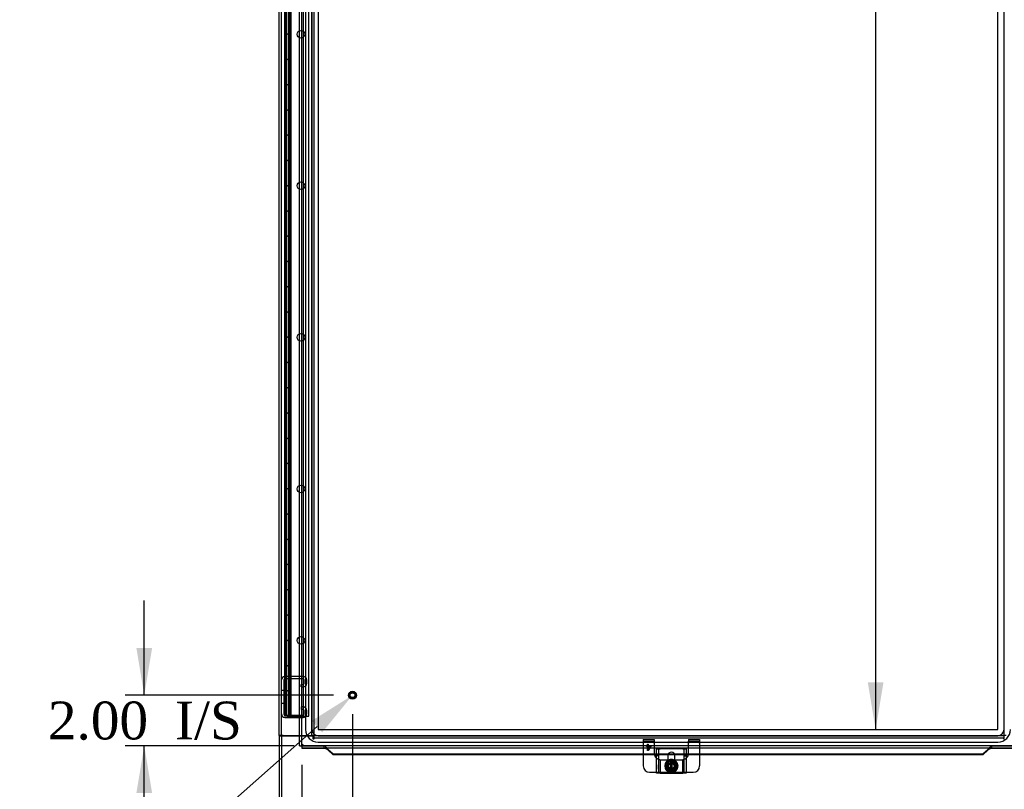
# Model space of a CAD drawing. Header units: inches. Extents: x 1 to 299, y -2 to 199.
# Tile 34 of 68: x 53 to 92, y 67 to 98. Entities that reach past the tile are written whole.
import ezdxf
from ezdxf import colors
from ezdxf.entities.mleader import LeaderData, LeaderLine
from ezdxf.enums import TextEntityAlignment as Align
from ezdxf.lldxf.tags import DXFTag
from ezdxf.math import Vec2, Vec3

# ---------------------------------------------------------------- set-up
doc = ezdxf.new("R2010")
doc.units = ezdxf.units.IN
doc.header["$MEASUREMENT"] = 0
for name, color, linetype in [('COM42667', 7, 'Continuous'), ('COM42780', 7, 'Continuous'), ('COM53955-2', 7, 'Continuous'), ('COM53964-2', 7, 'Continuous'), ('COM54746-60', 7, 'Continuous'), ('COM70220', 7, 'Continuous'), ('COM71178-1', 7, 'Continuous'), ('COM71180-2', 7, 'Continuous'), ('Default', 7, 'Continuous'), ('SCC19011', 7, 'Continuous'), ('SPR20265', 7, 'Continuous'), ('STD26258', 7, 'Continuous'), ('WAF25035', 7, 'Continuous')]:
    doc.layers.add(name, color=color, linetype=linetype)
doc.styles.add('SEACAD_Times_New_Roman', font='times.ttf')
tags = doc.linetypes.add('HIDDEN2', pattern=[0.1875, 0.125, -0.0625]).pattern_tags.tags
tags[6:7] = [DXFTag(74, 4), DXFTag(75, 0), DXFTag(340, '0'), DXFTag(46, 0.0), DXFTag(50, 0.0), DXFTag(44, 0.0), DXFTag(45, 0.0)]
tags[4:5] = [DXFTag(74, 4), DXFTag(75, 0), DXFTag(340, '0'), DXFTag(46, 0.0), DXFTag(50, 0.0), DXFTag(44, 0.0), DXFTag(45, 0.0)]
doc.dimstyles.new('HAMMOND_(STH_-_300x200)', dxfattribs={"dimtxt": 1.5, "dimasz": 1.875, "dimexe": 0.75, "dimexo": 0.75, "dimgap": 0.375, "dimtad": 0, "dimtih": 1, "dimtoh": 1, "dimzin": 0, "dimdsep": 46, "dimtxsty": 'SEACAD_Times_New_Roman', "dimblk1": '_SE_FILLED', "dimblk2": '_SE_FILLED', "dimsah": 1, "dimcen": 0.75, "dimadec": 0, "dimazin": 0, "dimtfac": 0.8, "dimtofl": 0, "dimtmove": 0, "dimatfit": 3, "dimfxl": 1, "dimtolj": 1, "dimtzin": 0, "dimarcsym": 0})

# ---------------------------------------------------------------- blocks, each defined once
blk = doc.blocks.new('SE2')
at = {"layer": 'COM42667', "color": 7, "linetype": 'Continuous'}
for p, q in [((77.913, 68.923), (78.056, 68.923)), ((77.913, 67.953), (77.913, 68.923)), ((78.948, 68.923), (78.056, 68.923)), ((78.362, 68.649), (78.362, 68.449)), ((78.643, 68.449), (78.643, 68.649)), ((78.948, 68.923), (79.091, 68.923)), ((79.091, 68.923), (79.091, 67.953)), ((78.056, 67.953), (77.913, 67.953)), ((78.056, 67.953), (78.948, 67.953)), ((79.091, 67.953), (78.948, 67.953))]:
    blk.add_line(p, q, dxfattribs=at)
at = {"layer": 'COM42667', "color": 7, "linetype": 'HIDDEN2'}
for p, q in [((78.008, 68.639), (77.913, 68.639)), ((78.008, 67.953), (78.008, 68.923)), ((78.996, 68.923), (78.996, 67.953)), ((78.996, 68.639), (79.091, 68.639)), ((77.914, 68.29), (77.913, 68.29)), ((77.914, 68.26), (77.913, 68.26)), ((77.914, 68.29), (77.914, 68.175)), ((78.362, 68.449), (78.362, 68.242)), ((78.643, 68.242), (78.643, 68.449)), ((77.914, 68.181), (77.913, 68.181)), ((77.914, 68.175), (77.913, 68.175)), ((77.914, 68.15), (77.913, 68.15)), ((77.914, 68.116), (77.913, 68.116)), ((77.914, 68.175), (77.914, 68.15)), ((77.914, 68.15), (77.914, 68.116))]:
    blk.add_line(p, q, dxfattribs=at)
at = {"layer": 'COM42667', "color": 7, "linetype": 'Continuous'}
blk.add_arc((78.502, 68.649), 0.141, 0, 180, dxfattribs=at)
at = {"layer": 'COM42667', "color": 7, "linetype": 'HIDDEN2'}
blk.add_arc((78.502, 68.242), 0.141, 180, 0, dxfattribs=at)
at = {"layer": 'COM42780', "color": 7, "linetype": 'HIDDEN2'}
for p, q in [((77.387, 69.292), (77.387, 69.225)), ((77.387, 69.292), (77.824, 69.292)), ((77.387, 69.225), (77.824, 69.225)), ((77.387, 69.225), (77.387, 69.174)), ((77.387, 69.174), (77.387, 69.14)), ((77.387, 69.14), (77.387, 68.68)), ((77.519, 69.019), (77.519, 69.047)), ((77.519, 69.047), (77.552, 69.047)), ((77.552, 69.019), (77.519, 69.019)), ((77.552, 69.107), (77.583, 69.107)), ((77.552, 69.047), (77.552, 69.107)), ((77.552, 68.857), (77.552, 69.019)), ((77.692, 69.019), (77.577, 68.857)), ((77.583, 69.107), (77.583, 69.047)), ((77.583, 69.047), (77.692, 69.047)), ((77.583, 68.906), (77.662, 69.019)), ((77.662, 69.019), (77.583, 69.019)), ((77.583, 69.019), (77.583, 68.906)), ((77.692, 69.047), (77.692, 69.019)), ((77.824, 69.292), (77.824, 69.225)), ((77.824, 69.225), (77.824, 69.174)), ((77.824, 69.14), (77.824, 69.174)), ((77.824, 69.14), (77.824, 68.742)), ((79.18, 69.292), (79.18, 69.225)), ((79.18, 69.292), (79.617, 69.292)), ((79.18, 69.225), (79.617, 69.225)), ((79.18, 69.174), (79.18, 69.225)), ((79.18, 69.174), (79.18, 69.14)), ((79.18, 68.742), (79.18, 69.14)), ((79.617, 69.292), (79.617, 69.225)), ((79.617, 69.225), (79.617, 69.174)), ((79.617, 69.14), (79.617, 69.174)), ((79.617, 69.14), (79.617, 68.68)), ((77.577, 68.857), (77.552, 68.857)), ((78.057, 68.493), (78.057, 67.992)), ((78.062, 68.492), (78.074, 68.492)), ((78.074, 68.492), (78.205, 68.492)), ((78.205, 68.492), (78.362, 68.492)), ((78.643, 68.492), (78.799, 68.492)), ((78.799, 68.492), (78.93, 68.492)), ((78.93, 68.492), (78.942, 68.492)), ((78.947, 68.493), (78.947, 67.992)), ((77.913, 67.992), (78.009, 67.992)), ((78.009, 67.992), (78.057, 67.992)), ((78.057, 67.992), (78.062, 67.992)), ((78.062, 67.992), (78.205, 67.992)), ((78.205, 67.992), (78.456, 67.992)), ((78.557, 67.992), (78.799, 67.992)), ((78.799, 67.992), (78.942, 67.992)), ((78.942, 67.992), (78.947, 67.992)), ((78.947, 67.992), (78.995, 67.992)), ((78.995, 67.992), (79.091, 67.992))]:
    blk.add_line(p, q, dxfattribs=at)
at = {"layer": 'COM42780', "color": 7, "linetype": 'Continuous'}
for p, q in [((77.387, 68.68), (77.387, 68.242)), ((79.617, 68.68), (79.617, 68.242)), ((78.362, 68.492), (78.433, 68.492)), ((78.568, 68.492), (78.643, 68.492)), ((77.637, 67.992), (77.913, 67.992)), ((79.091, 67.992), (79.367, 67.992))]:
    blk.add_line(p, q, dxfattribs=at)
at = {"layer": 'COM42780', "color": 7, "linetype": 'HIDDEN2'}
for radius in [0.195, 0.125, 0.106]:
    blk.add_circle((78.502, 68.242), radius, dxfattribs=at)
for centre, start, end in [((78.074, 68.742), 180, 194.3096), ((78.93, 68.742), 345.6904, 0), ((78.074, 68.742), 230.0676, 254.9972), ((78.074, 68.742), 254.9972, 266.1643), ((78.074, 68.742), 266.1643, 267.3237), ((78.93, 68.742), 272.6763, 273.8357), ((78.93, 68.742), 273.8357, 285.0028), ((78.93, 68.742), 285.0028, 309.9324)]:
    blk.add_arc(centre, 0.25, start, end, dxfattribs=at)
at = {"layer": 'COM42780', "color": 7, "linetype": 'Continuous'}
for centre, start, end in [((78.074, 68.742), 194.3096, 230.0676), ((78.93, 68.742), 309.9324, 345.6904), ((77.637, 68.242), 180, 270), ((79.367, 68.242), 270, 0)]:
    blk.add_arc(centre, 0.25, start, end, dxfattribs=at)
at = {"layer": 'COM53955-2', "color": 7, "linetype": 'Continuous'}
for p, q in [((63.784, 69.043), (63.784, 131.385)), ((63.784, 69.043), (63.84, 69.043)), ((63.879, 69.043), (63.84, 69.043)), ((63.916, 69.081), (63.879, 69.043)), ((63.879, 69.043), (63.879, 69.004)), ((63.879, 69.004), (63.879, 68.948)), ((63.927, 69.091), (63.927, 69.091)), ((63.927, 69.091), (63.927, 69.091)), ((63.927, 69.091), (63.927, 69.091)), ((63.927, 69.091), (63.927, 69.091)), ((92.064, 68.948), (63.879, 68.948)), ((63.879, 68.948), (63.879, 68.948)), ((63.879, 68.948), (64.754, 68.948)), ((64.92, 68.888), (64.92, 68.863)), ((65.109, 68.705), (64.92, 68.888)), ((65.109, 68.68), (64.92, 68.863)), ((77.913, 68.705), (65.109, 68.705)), ((65.109, 68.68), (65.109, 68.705)), ((77.913, 68.68), (65.109, 68.68)), ((78.639, 68.68), (78.365, 68.68)), ((78.631, 68.705), (78.373, 68.705)), ((90.834, 68.705), (79.091, 68.705)), ((90.834, 68.68), (79.091, 68.68)), ((91.023, 68.888), (90.834, 68.705)), ((91.023, 68.863), (90.834, 68.68)), ((90.834, 68.68), (90.834, 68.705)), ((91.023, 68.888), (91.023, 68.863)), ((91.189, 68.948), (92.064, 68.948))]:
    blk.add_line(p, q, dxfattribs=at)
at = {"layer": 'COM53955-2', "color": 7, "linetype": 'HIDDEN2'}
for p, q in [((63.879, 69.043), (63.879, 131.385)), ((92.064, 69.043), (63.879, 69.043)), ((63.879, 69.043), (64.754, 69.043)), ((64.754, 68.948), (64.754, 69.043)), ((91.189, 68.948), (91.189, 69.043)), ((91.189, 69.043), (92.064, 69.043)), ((64.888, 68.904), (64.888, 68.911)), ((78.373, 68.705), (77.913, 68.705)), ((78.365, 68.68), (77.913, 68.68)), ((79.091, 68.705), (78.631, 68.705)), ((79.091, 68.68), (78.639, 68.68)), ((91.055, 68.911), (91.055, 68.904))]:
    blk.add_line(p, q, dxfattribs=at)
at = {"layer": 'COM53955-2', "color": 7, "linetype": 'Continuous'}
for centre, radius, start, end in [((64.407, 68.114), 1.088, 116.1959, 121.4118), ((63.056, 69.513), 0.967, 328.2614, 334.1309)]:
    blk.add_arc(centre, radius, start, end, dxfattribs=at)
at = {"layer": 'COM53955-2', "color": 7, "linetype": 'HIDDEN2'}
for points, knots in [([(64.754, 69.043), (64.768, 69.041), (64.782, 69.034), (64.809, 69.014), (64.823, 68.999), (64.851, 68.965), (64.865, 68.946), (64.882, 68.92), (64.885, 68.915), (64.888, 68.911)], [0, 0, 0, 0, 0.25, 0.25, 0.5, 0.5, 0.75, 0.75, 0.8084861, 0.8084861, 0.8084861, 0.8084861]), ([(91.055, 68.911), (91.058, 68.915), (91.061, 68.92), (91.078, 68.946), (91.092, 68.965), (91.12, 68.999), (91.134, 69.014), (91.161, 69.034), (91.175, 69.041), (91.189, 69.043)], [0.1915139, 0.1915139, 0.1915139, 0.1915139, 0.25, 0.25, 0.5, 0.5, 0.75, 0.75, 1, 1, 1, 1])]:
    blk.add_open_spline(points, degree=3, knots=knots, dxfattribs=at)
at = {"layer": 'COM53955-2', "color": 7, "linetype": 'Continuous'}
for points in [[(64.754, 68.948), (64.768, 68.947), (64.782, 68.945), (64.809, 68.938), (64.823, 68.933), (64.851, 68.922), (64.865, 68.915), (64.892, 68.902), (64.906, 68.894), (64.92, 68.888)], [(91.023, 68.888), (91.037, 68.894), (91.051, 68.902), (91.078, 68.915), (91.092, 68.922), (91.12, 68.933), (91.134, 68.938), (91.161, 68.945), (91.175, 68.947), (91.189, 68.948)]]:
    blk.add_open_spline(points, degree=3, knots=[0, 0, 0, 0, 0.25, 0.25, 0.5, 0.5, 0.75, 0.75, 1, 1, 1, 1], dxfattribs=at)
for points in [[(64.888, 68.911), (64.899, 68.895), (64.909, 68.879), (64.92, 68.863)], [(91.023, 68.863), (91.034, 68.879), (91.044, 68.895), (91.055, 68.911)]]:
    blk.add_open_spline(points, degree=3, dxfattribs=at)
at = {"layer": 'COM53964-2', "color": 7, "linetype": 'HIDDEN2'}
for p, q in [((63.929, 71.789), (63.205, 71.789)), ((63.162, 71.651), (63.162, 70.302)), ((63.929, 71.694), (63.205, 71.694)), ((63.846, 71.47), (63.929, 71.47)), ((63.846, 71.375), (63.846, 71.47)), ((63.846, 71.375), (63.929, 71.375)), ((63.972, 71.513), (63.972, 71.651)), ((64.067, 71.513), (64.067, 71.651)), ((63.162, 71.227), (63.067, 71.227)), ((63.067, 70.727), (63.162, 70.727)), ((63.929, 70.578), (63.846, 70.578)), ((63.846, 70.578), (63.846, 70.483)), ((63.205, 70.259), (63.929, 70.259)), ((63.205, 70.164), (63.929, 70.164)), ((63.929, 70.483), (63.846, 70.483)), ((63.972, 70.302), (63.972, 70.44)), ((64.067, 70.302), (64.067, 70.44))]:
    blk.add_line(p, q, dxfattribs=at)
for centre, radius, start, end in [((63.205, 71.651), 0.138, 90, 180), ((63.929, 71.651), 0.138, 0, 90), ((63.205, 71.651), 0.043, 90, 180), ((63.929, 71.651), 0.043, 0, 90), ((63.929, 71.513), 0.043, 270, 0), ((63.929, 71.513), 0.138, 270, 0), ((63.929, 70.44), 0.138, 0, 90), ((63.205, 70.302), 0.138, 180, 270), ((63.205, 70.302), 0.043, 180, 270), ((63.929, 70.44), 0.043, 0, 90), ((63.929, 70.302), 0.043, 270, 0), ((63.929, 70.302), 0.138, 270, 0)]:
    blk.add_arc(centre, radius, start, end, dxfattribs=at)
at = {"layer": 'COM54746-60', "color": 7, "linetype": 'HIDDEN2'}
for p, q in [((63.249, 130.214), (63.249, 70.214)), ((63.349, 70.214), (63.349, 130.214)), ((63.432, 70.214), (63.432, 130.214)), ((63.457, 70.214), (63.457, 130.214)), ((63.941, 70.214), (63.941, 130.214)), ((64.151, 70.214), (64.151, 130.214)), ((63.22, 97.214), (63.22, 98.214)), ((63.244, 98.214), (63.244, 97.214)), ((63.263, 97.214), (63.263, 98.214)), ((63.354, 97.214), (63.354, 98.214)), ((63.416, 97.214), (63.416, 98.214)), ((63.22, 96.214), (63.22, 97.214)), ((63.244, 97.214), (63.244, 96.214)), ((63.333, 97.214), (63.333, 96.214)), ((63.354, 96.214), (63.354, 97.214)), ((63.354, 96.214), (63.354, 97.214)), ((63.416, 97.214), (63.416, 97.214)), ((63.416, 96.214), (63.416, 97.214)), ((63.416, 96.214), (63.416, 97.214)), ((63.416, 97.214), (63.416, 97.214)), ((63.22, 95.214), (63.22, 96.214)), ((63.244, 96.214), (63.244, 95.214)), ((63.263, 95.214), (63.263, 96.214)), ((63.354, 95.214), (63.354, 96.214)), ((63.416, 96.214), (63.416, 96.214)), ((63.416, 96.214), (63.416, 96.214)), ((63.416, 95.214), (63.416, 96.214)), ((63.22, 94.214), (63.22, 95.214)), ((63.244, 95.214), (63.244, 94.214)), ((63.333, 95.214), (63.333, 94.214)), ((63.354, 94.214), (63.354, 95.214)), ((63.354, 94.214), (63.354, 95.214)), ((63.416, 95.214), (63.416, 95.214)), ((63.416, 94.214), (63.416, 95.214)), ((63.416, 94.214), (63.416, 95.214)), ((63.416, 95.214), (63.416, 95.214)), ((63.22, 93.214), (63.22, 94.214)), ((63.244, 94.214), (63.244, 93.214)), ((63.263, 93.214), (63.263, 94.214)), ((63.354, 93.214), (63.354, 94.214)), ((63.416, 94.214), (63.416, 94.214)), ((63.416, 94.214), (63.416, 94.214)), ((63.416, 93.214), (63.416, 94.214)), ((63.22, 92.214), (63.22, 93.214)), ((63.244, 93.214), (63.244, 92.214)), ((63.333, 93.214), (63.333, 92.214)), ((63.354, 92.214), (63.354, 93.214)), ((63.354, 92.214), (63.354, 93.214)), ((63.416, 93.214), (63.416, 93.214)), ((63.416, 92.214), (63.416, 93.214)), ((63.416, 92.214), (63.416, 93.214)), ((63.416, 93.214), (63.416, 93.214)), ((63.22, 91.214), (63.22, 92.214)), ((63.244, 92.214), (63.244, 91.214)), ((63.263, 91.214), (63.263, 92.214)), ((63.354, 91.214), (63.354, 92.214)), ((63.416, 92.214), (63.416, 92.214)), ((63.416, 92.214), (63.416, 92.214)), ((63.416, 91.214), (63.416, 92.214)), ((63.22, 90.214), (63.22, 91.214)), ((63.244, 91.214), (63.244, 90.214)), ((63.333, 91.214), (63.333, 90.214)), ((63.354, 90.214), (63.354, 91.214)), ((63.354, 90.214), (63.354, 91.214)), ((63.416, 91.214), (63.416, 91.214)), ((63.416, 90.214), (63.416, 91.214)), ((63.416, 90.214), (63.416, 91.214)), ((63.416, 91.214), (63.416, 91.214)), ((63.22, 89.214), (63.22, 90.214)), ((63.244, 90.214), (63.244, 89.214)), ((63.263, 89.214), (63.263, 90.214)), ((63.354, 89.214), (63.354, 90.214)), ((63.416, 90.214), (63.416, 90.214)), ((63.416, 90.214), (63.416, 90.214)), ((63.416, 89.214), (63.416, 90.214)), ((63.22, 88.214), (63.22, 89.214)), ((63.244, 89.214), (63.244, 88.214)), ((63.333, 89.214), (63.333, 88.214)), ((63.354, 88.214), (63.354, 89.214)), ((63.354, 88.214), (63.354, 89.214)), ((63.416, 89.214), (63.416, 89.214)), ((63.416, 88.214), (63.416, 89.214)), ((63.416, 88.214), (63.416, 89.214)), ((63.416, 89.214), (63.416, 89.214)), ((63.22, 87.214), (63.22, 88.214)), ((63.244, 88.214), (63.244, 87.214)), ((63.263, 87.214), (63.263, 88.214)), ((63.354, 87.214), (63.354, 88.214)), ((63.416, 88.214), (63.416, 88.214)), ((63.416, 88.214), (63.416, 88.214)), ((63.416, 87.214), (63.416, 88.214)), ((63.22, 86.214), (63.22, 87.214)), ((63.244, 87.214), (63.244, 86.214)), ((63.333, 87.214), (63.333, 86.214)), ((63.354, 86.214), (63.354, 87.214)), ((63.354, 86.214), (63.354, 87.214)), ((63.416, 87.214), (63.416, 87.214)), ((63.416, 86.214), (63.416, 87.214)), ((63.416, 86.214), (63.416, 87.214)), ((63.416, 87.214), (63.416, 87.214)), ((63.22, 85.214), (63.22, 86.214)), ((63.244, 86.214), (63.244, 85.214)), ((63.263, 85.214), (63.263, 86.214)), ((63.354, 85.214), (63.354, 86.214)), ((63.416, 86.214), (63.416, 86.214)), ((63.416, 86.214), (63.416, 86.214)), ((63.416, 85.214), (63.416, 86.214)), ((63.22, 84.214), (63.22, 85.214)), ((63.244, 85.214), (63.244, 84.214)), ((63.333, 85.214), (63.333, 84.214)), ((63.354, 84.214), (63.354, 85.214)), ((63.354, 84.214), (63.354, 85.214)), ((63.416, 85.214), (63.416, 85.214)), ((63.416, 84.214), (63.416, 85.214)), ((63.416, 84.214), (63.416, 85.214)), ((63.416, 85.214), (63.416, 85.214)), ((63.22, 83.214), (63.22, 84.214)), ((63.244, 84.214), (63.244, 83.214)), ((63.263, 83.214), (63.263, 84.214)), ((63.354, 83.214), (63.354, 84.214)), ((63.416, 84.214), (63.416, 84.214)), ((63.416, 84.214), (63.416, 84.214)), ((63.416, 83.214), (63.416, 84.214)), ((63.22, 82.214), (63.22, 83.214)), ((63.244, 83.214), (63.244, 82.214)), ((63.333, 83.214), (63.333, 82.214)), ((63.354, 82.214), (63.354, 83.214)), ((63.354, 82.214), (63.354, 83.214)), ((63.416, 83.214), (63.416, 83.214)), ((63.416, 82.214), (63.416, 83.214)), ((63.416, 82.214), (63.416, 83.214)), ((63.416, 83.214), (63.416, 83.214)), ((63.22, 81.214), (63.22, 82.214)), ((63.244, 82.214), (63.244, 81.214)), ((63.263, 81.214), (63.263, 82.214)), ((63.354, 81.214), (63.354, 82.214)), ((63.416, 82.214), (63.416, 82.214)), ((63.416, 82.214), (63.416, 82.214)), ((63.416, 81.214), (63.416, 82.214)), ((63.22, 80.214), (63.22, 81.214)), ((63.244, 81.214), (63.244, 80.214)), ((63.333, 81.214), (63.333, 80.214)), ((63.354, 80.214), (63.354, 81.214)), ((63.354, 80.214), (63.354, 81.214)), ((63.416, 81.214), (63.416, 81.214)), ((63.416, 80.214), (63.416, 81.214)), ((63.416, 80.214), (63.416, 81.214)), ((63.416, 81.214), (63.416, 81.214)), ((63.22, 79.214), (63.22, 80.214)), ((63.244, 80.214), (63.244, 79.214)), ((63.263, 79.214), (63.263, 80.214)), ((63.354, 79.214), (63.354, 80.214)), ((63.416, 80.214), (63.416, 80.214)), ((63.416, 80.214), (63.416, 80.214)), ((63.416, 79.214), (63.416, 80.214)), ((63.22, 78.214), (63.22, 79.214)), ((63.244, 79.214), (63.244, 78.214)), ((63.333, 79.214), (63.333, 78.214)), ((63.354, 78.214), (63.354, 79.214)), ((63.354, 78.214), (63.354, 79.214)), ((63.416, 79.214), (63.416, 79.214)), ((63.416, 78.214), (63.416, 79.214)), ((63.416, 78.214), (63.416, 79.214)), ((63.416, 79.214), (63.416, 79.214)), ((63.22, 77.214), (63.22, 78.214)), ((63.244, 78.214), (63.244, 77.214)), ((63.263, 77.214), (63.263, 78.214)), ((63.354, 77.214), (63.354, 78.214)), ((63.416, 78.214), (63.416, 78.214)), ((63.416, 78.214), (63.416, 78.214)), ((63.416, 77.214), (63.416, 78.214)), ((63.22, 76.214), (63.22, 77.214)), ((63.244, 77.214), (63.244, 76.214)), ((63.333, 77.214), (63.333, 76.214)), ((63.354, 76.214), (63.354, 77.214)), ((63.354, 76.214), (63.354, 77.214)), ((63.416, 77.214), (63.416, 77.214)), ((63.416, 76.214), (63.416, 77.214)), ((63.416, 76.214), (63.416, 77.214)), ((63.416, 77.214), (63.416, 77.214)), ((63.22, 75.214), (63.22, 76.214)), ((63.244, 76.214), (63.244, 75.214)), ((63.263, 75.214), (63.263, 76.214)), ((63.354, 75.214), (63.354, 76.214)), ((63.416, 76.214), (63.416, 76.214)), ((63.416, 76.214), (63.416, 76.214)), ((63.416, 75.214), (63.416, 76.214)), ((63.22, 74.214), (63.22, 75.214)), ((63.244, 75.214), (63.244, 74.214)), ((63.333, 75.214), (63.333, 74.214)), ((63.354, 74.214), (63.354, 75.214)), ((63.354, 74.214), (63.354, 75.214)), ((63.416, 75.214), (63.416, 75.214)), ((63.416, 74.214), (63.416, 75.214)), ((63.416, 74.214), (63.416, 75.214)), ((63.416, 75.214), (63.416, 75.214)), ((63.22, 73.214), (63.22, 74.214)), ((63.244, 74.214), (63.244, 73.214)), ((63.263, 73.214), (63.263, 74.214)), ((63.354, 73.214), (63.354, 74.214)), ((63.416, 74.214), (63.416, 74.214)), ((63.416, 74.214), (63.416, 74.214)), ((63.416, 73.214), (63.416, 74.214)), ((63.22, 72.214), (63.22, 73.214)), ((63.244, 73.214), (63.244, 72.214)), ((63.333, 73.214), (63.333, 72.214)), ((63.354, 72.214), (63.354, 73.214)), ((63.354, 72.214), (63.354, 73.214)), ((63.416, 73.214), (63.416, 73.214)), ((63.416, 72.214), (63.416, 73.214)), ((63.416, 72.214), (63.416, 73.214)), ((63.416, 73.214), (63.416, 73.214)), ((63.22, 71.214), (63.22, 72.214)), ((63.244, 72.214), (63.244, 71.214)), ((63.263, 71.214), (63.263, 72.214)), ((63.354, 71.214), (63.354, 72.214)), ((63.416, 72.214), (63.416, 72.214)), ((63.416, 71.214), (63.416, 72.214)), ((63.416, 72.214), (63.416, 72.214)), ((63.22, 70.214), (63.22, 71.214)), ((63.244, 71.214), (63.244, 70.214)), ((63.333, 71.214), (63.333, 70.214)), ((63.354, 70.214), (63.354, 71.214)), ((63.354, 70.214), (63.354, 71.214)), ((63.416, 70.214), (63.416, 71.214)), ((63.416, 71.214), (63.416, 71.214)), ((63.416, 70.214), (63.416, 71.214)), ((63.416, 71.214), (63.416, 71.214)), ((63.784, 70.214), (63.879, 70.214)), ((63.879, 70.214), (63.941, 70.214)), ((63.941, 70.214), (64.151, 70.214))]:
    blk.add_line(p, q, dxfattribs=at)
at = {"layer": 'COM54746-60', "color": 7, "linetype": 'Continuous'}
for p, q in [((63.182, 98.214), (63.182, 97.214)), ((63.416, 97.214), (63.416, 98.214)), ((63.182, 97.214), (63.299, 97.214)), ((63.182, 97.214), (63.182, 96.214)), ((63.299, 97.214), (63.182, 97.214)), ((63.416, 97.214), (63.299, 97.214)), ((63.182, 96.214), (63.299, 96.214)), ((63.299, 96.214), (63.182, 96.214)), ((63.182, 96.214), (63.182, 95.214)), ((63.416, 96.214), (63.299, 96.214)), ((63.416, 95.214), (63.416, 96.214)), ((63.182, 95.214), (63.299, 95.214)), ((63.182, 95.214), (63.182, 94.214)), ((63.299, 95.214), (63.182, 95.214)), ((63.416, 95.214), (63.299, 95.214)), ((63.182, 94.214), (63.299, 94.214)), ((63.299, 94.214), (63.182, 94.214)), ((63.182, 94.214), (63.182, 93.214)), ((63.416, 94.214), (63.299, 94.214)), ((63.416, 93.214), (63.416, 94.214)), ((63.182, 93.214), (63.299, 93.214)), ((63.182, 93.214), (63.182, 92.214)), ((63.299, 93.214), (63.182, 93.214)), ((63.416, 93.214), (63.299, 93.214)), ((63.182, 92.214), (63.299, 92.214)), ((63.299, 92.214), (63.182, 92.214)), ((63.182, 92.214), (63.182, 91.214)), ((63.416, 92.214), (63.299, 92.214)), ((63.416, 91.214), (63.416, 92.214)), ((63.182, 91.214), (63.299, 91.214)), ((63.182, 91.214), (63.182, 90.214)), ((63.299, 91.214), (63.182, 91.214)), ((63.416, 91.214), (63.299, 91.214)), ((63.182, 90.214), (63.299, 90.214)), ((63.299, 90.214), (63.182, 90.214)), ((63.182, 90.214), (63.182, 89.214)), ((63.416, 90.214), (63.299, 90.214)), ((63.416, 89.214), (63.416, 90.214)), ((63.182, 89.214), (63.299, 89.214)), ((63.182, 89.214), (63.182, 88.214)), ((63.299, 89.214), (63.182, 89.214)), ((63.416, 89.214), (63.299, 89.214)), ((63.182, 88.214), (63.299, 88.214)), ((63.299, 88.214), (63.182, 88.214)), ((63.182, 88.214), (63.182, 87.214)), ((63.416, 88.214), (63.299, 88.214)), ((63.416, 87.214), (63.416, 88.214)), ((63.182, 87.214), (63.299, 87.214)), ((63.182, 87.214), (63.182, 86.214)), ((63.299, 87.214), (63.182, 87.214)), ((63.416, 87.214), (63.299, 87.214)), ((63.182, 86.214), (63.299, 86.214)), ((63.299, 86.214), (63.182, 86.214)), ((63.182, 86.214), (63.182, 85.214)), ((63.416, 86.214), (63.299, 86.214)), ((63.416, 85.214), (63.416, 86.214)), ((63.182, 85.214), (63.299, 85.214)), ((63.182, 85.214), (63.182, 84.214)), ((63.299, 85.214), (63.182, 85.214)), ((63.416, 85.214), (63.299, 85.214)), ((63.182, 84.214), (63.299, 84.214)), ((63.299, 84.214), (63.182, 84.214)), ((63.182, 84.214), (63.182, 83.214)), ((63.416, 84.214), (63.299, 84.214)), ((63.416, 83.214), (63.416, 84.214)), ((63.182, 83.214), (63.299, 83.214)), ((63.182, 83.214), (63.182, 82.214)), ((63.299, 83.214), (63.182, 83.214)), ((63.416, 83.214), (63.299, 83.214)), ((63.182, 82.214), (63.299, 82.214)), ((63.299, 82.214), (63.182, 82.214)), ((63.182, 82.214), (63.182, 81.214)), ((63.416, 82.214), (63.299, 82.214)), ((63.416, 81.214), (63.416, 82.214)), ((63.182, 81.214), (63.299, 81.214)), ((63.182, 81.214), (63.182, 80.214)), ((63.299, 81.214), (63.182, 81.214)), ((63.416, 81.214), (63.299, 81.214)), ((63.182, 80.214), (63.299, 80.214)), ((63.299, 80.214), (63.182, 80.214)), ((63.182, 80.214), (63.182, 79.214)), ((63.416, 80.214), (63.299, 80.214)), ((63.416, 79.214), (63.416, 80.214)), ((63.182, 79.214), (63.299, 79.214)), ((63.182, 79.214), (63.182, 78.214)), ((63.299, 79.214), (63.182, 79.214)), ((63.416, 79.214), (63.299, 79.214)), ((63.182, 78.214), (63.299, 78.214)), ((63.299, 78.214), (63.182, 78.214)), ((63.182, 78.214), (63.182, 77.214)), ((63.416, 78.214), (63.299, 78.214)), ((63.416, 77.214), (63.416, 78.214)), ((63.182, 77.214), (63.299, 77.214)), ((63.182, 77.214), (63.182, 76.214)), ((63.299, 77.214), (63.182, 77.214)), ((63.416, 77.214), (63.299, 77.214)), ((63.182, 76.214), (63.299, 76.214)), ((63.299, 76.214), (63.182, 76.214)), ((63.182, 76.214), (63.182, 75.214)), ((63.416, 76.214), (63.299, 76.214)), ((63.416, 75.214), (63.416, 76.214)), ((63.182, 75.214), (63.299, 75.214)), ((63.182, 75.214), (63.182, 74.214)), ((63.299, 75.214), (63.182, 75.214)), ((63.416, 75.214), (63.299, 75.214)), ((63.182, 74.214), (63.299, 74.214)), ((63.299, 74.214), (63.182, 74.214)), ((63.182, 74.214), (63.182, 73.214)), ((63.416, 74.214), (63.299, 74.214)), ((63.416, 73.214), (63.416, 74.214)), ((63.182, 73.214), (63.299, 73.214)), ((63.182, 73.214), (63.182, 72.214)), ((63.299, 73.214), (63.182, 73.214)), ((63.416, 73.214), (63.299, 73.214)), ((63.182, 72.214), (63.299, 72.214)), ((63.299, 72.214), (63.182, 72.214)), ((63.182, 72.214), (63.182, 71.214)), ((63.416, 72.214), (63.299, 72.214)), ((63.416, 71.214), (63.416, 72.214)), ((63.182, 71.214), (63.299, 71.214)), ((63.182, 71.214), (63.182, 70.214)), ((63.299, 71.214), (63.182, 71.214)), ((63.416, 71.214), (63.299, 71.214)), ((63.299, 70.214), (63.182, 70.214)), ((63.299, 70.214), (63.784, 70.214))]:
    blk.add_line(p, q, dxfattribs=at)
at = {"layer": 'COM54746-60', "color": 7, "linetype": 'HIDDEN2'}
for centre in [(63.838, 97.214), (63.838, 91.214), (63.838, 85.214), (63.838, 79.214), (63.838, 73.214)]:
    blk.add_circle(centre, 0.152, dxfattribs=at)
at = {"layer": 'COM70220', "color": 7, "linetype": 'HIDDEN2'}
for p, q in [((64.022, 130.742), (64.022, 69.687)), ((64.023, 130.742), (64.023, 69.687)), ((64.272, 130.742), (64.272, 69.687)), ((64.521, 130.742), (64.521, 69.687)), ((64.522, 130.742), (64.522, 69.687)), ((91.422, 69.687), (91.422, 130.742)), ((91.423, 69.687), (91.423, 130.742)), ((91.672, 69.687), (91.672, 130.742)), ((64.522, 69.687), (91.422, 69.687)), ((64.522, 69.686), (91.422, 69.686)), ((64.522, 69.437), (91.422, 69.437)), ((64.522, 69.188), (91.422, 69.188)), ((64.522, 69.187), (91.422, 69.187))]:
    blk.add_line(p, q, dxfattribs=at)
for centre, radius, start, end in [((64.522, 69.687), 0.5, 180, 270), ((64.522, 69.687), 0.499, 180, 270), ((64.522, 69.687), 0.25, 180, 270), ((64.522, 69.687), 0.001, 180, 270), ((91.422, 69.687), 0.5, 270, 0), ((91.422, 69.687), 0.001, 270, 0), ((91.422, 69.687), 0.25, 270, 0), ((91.422, 69.687), 0.499, 270, 0)]:
    blk.add_arc(centre, radius, start, end, dxfattribs=at)
at = {"layer": 'COM71178-1', "color": 7, "linetype": 'Continuous'}
for p, q in [((62.972, 69.45), (62.972, 130.76)), ((62.972, 69.45), (62.972, 69.42)), ((63.132, 69.45), (62.972, 69.45)), ((63.067, 69.42), (62.972, 69.42)), ((62.972, 69.42), (62.972, 62.17)), ((63.067, 69.45), (63.067, 69.42)), ((63.132, 69.45), (63.784, 69.45))]:
    blk.add_line(p, q, dxfattribs=at)
at = {"layer": 'COM71178-1', "color": 7, "linetype": 'HIDDEN2'}
for p, q in [((63.067, 69.45), (63.067, 130.76)), ((64.252, 130.76), (64.252, 69.45)), ((64.347, 130.76), (64.347, 69.45)), ((91.657, 130.76), (91.657, 69.45)), ((63.784, 69.45), (64.187, 69.45)), ((64.187, 69.45), (64.252, 69.45)), ((64.347, 69.45), (64.252, 69.45)), ((91.752, 69.45), (91.657, 69.45))]:
    blk.add_line(p, q, dxfattribs=at)
at = {"layer": 'COM71180-2', "color": 7, "linetype": 'Continuous'}
for p, q in [((63.067, 69.42), (63.067, 62.218)), ((63.784, 69.42), (63.067, 69.42))]:
    blk.add_line(p, q, dxfattribs=at)
at = {"layer": 'COM71180-2', "color": 7, "linetype": 'HIDDEN2'}
for p, q in [((64.317, 69.42), (63.784, 69.42)), ((64.317, 69.307), (64.317, 69.42)), ((64.347, 69.45), (91.657, 69.45)), ((64.347, 69.45), (64.347, 69.355)), ((91.657, 69.45), (91.657, 69.355)), ((64.347, 69.307), (64.317, 69.307)), ((64.347, 69.355), (91.657, 69.355)), ((64.347, 69.355), (64.347, 69.307)), ((91.657, 69.307), (91.657, 69.355)), ((91.687, 69.307), (91.657, 69.307))]:
    blk.add_line(p, q, dxfattribs=at)
at = {"layer": 'SCC19011', "color": 7, "linetype": 'Continuous'}
for p, q in [((78.393, 68.457), (78.261, 68.242)), ((78.261, 68.242), (78.393, 68.027)), ((78.468, 68.457), (78.393, 68.457)), ((78.536, 68.457), (78.468, 68.457)), ((78.468, 68.457), (78.468, 68.437)), ((78.468, 68.437), (78.468, 68.427)), ((78.468, 68.427), (78.468, 68.058)), ((78.611, 68.457), (78.536, 68.457)), ((78.536, 68.437), (78.536, 68.457)), ((78.536, 68.427), (78.536, 68.437)), ((78.536, 68.058), (78.536, 68.427)), ((78.743, 68.242), (78.611, 68.457)), ((78.611, 68.027), (78.743, 68.242)), ((78.393, 68.027), (78.468, 68.027)), ((78.468, 68.058), (78.468, 68.048)), ((78.468, 68.048), (78.468, 68.027)), ((78.468, 68.027), (78.536, 68.027)), ((78.536, 68.048), (78.536, 68.058)), ((78.536, 68.027), (78.536, 68.048)), ((78.536, 68.027), (78.611, 68.027))]:
    blk.add_line(p, q, dxfattribs=at)
at = {"layer": 'SCC19011', "color": 7, "linetype": 'HIDDEN2'}
blk.add_circle((78.502, 68.242), 0.122, dxfattribs=at)
at = {"layer": 'SCC19011', "color": 7, "linetype": 'Continuous'}
for start, end in [(100.4474, 259.5526), (280.4474, 79.5526)]:
    blk.add_arc((78.502, 68.242), 0.188, start, end, dxfattribs=at)
at = {"layer": 'SPR20265', "color": 7, "linetype": 'HIDDEN2'}
for p, q in [((78.317, 68.427), (78.342, 68.402)), ((78.502, 68.06), (78.502, 68.025))]:
    blk.add_line(p, q, dxfattribs=at)
for points, knots in [([(78.361, 68.453), (78.341, 68.44), (78.3, 68.403), (78.256, 68.327), (78.242, 68.232), (78.262, 68.139), (78.315, 68.059), (78.393, 68.004), (78.486, 67.981), (78.581, 67.991), (78.665, 68.036), (78.729, 68.107), (78.762, 68.197), (78.762, 68.292), (78.728, 68.38), (78.682, 68.433), (78.651, 68.455), (78.643, 68.46)], [0.8028925, 0.8028925, 0.8028925, 0.8028925, 0.8112914, 0.8223931, 0.8334948, 0.8445983, 0.8557003, 0.8668021, 0.8779027, 0.8890041, 0.9001067, 0.9112098, 0.9223136, 0.9334157, 0.9445065, 0.955056, 0.9580988, 0.9580988, 0.9580988, 0.9580988]), ([(78.371, 68.06), (78.391, 68.045), (78.442, 68.02), (78.531, 68.012), (78.622, 68.043), (78.693, 68.108), (78.731, 68.196), (78.731, 68.292), (78.692, 68.38), (78.622, 68.444), (78.531, 68.476), (78.435, 68.468), (78.35, 68.424), (78.291, 68.349), (78.265, 68.257), (78.278, 68.162), (78.328, 68.08), (78.405, 68.024), (78.499, 68.003), (78.593, 68.02), (78.673, 68.073), (78.726, 68.153), (78.743, 68.247), (78.723, 68.341), (78.668, 68.419), (78.586, 68.47), (78.492, 68.485), (78.399, 68.463), (78.321, 68.407), (78.272, 68.325), (78.257, 68.23), (78.28, 68.137), (78.336, 68.06), (78.418, 68.01), (78.513, 67.995), (78.606, 68.017), (78.684, 68.073), (78.735, 68.154), (78.751, 68.248), (78.731, 68.342), (78.677, 68.421), (78.597, 68.474), (78.503, 68.493), (78.421, 68.478), (78.377, 68.454), (78.361, 68.443)], [0.1477724, 0.1477724, 0.1477724, 0.1477724, 0.156529, 0.1676234, 0.1787178, 0.1898116, 0.200905, 0.2119972, 0.2230929, 0.2341872, 0.2452831, 0.2563771, 0.2674708, 0.2785654, 0.28966, 0.3007576, 0.3118528, 0.3229492, 0.3340432, 0.3451384, 0.3562353, 0.3673323, 0.3784297, 0.3895246, 0.4006213, 0.4117166, 0.4228156, 0.4339132, 0.4450112, 0.4561079, 0.4672039, 0.4783017, 0.4893995, 0.5004992, 0.5115966, 0.5226954, 0.5337915, 0.544891, 0.5559893, 0.5670899, 0.5781889, 0.5892874, 0.6003855, 0.6114838, 0.6182193, 0.6182193, 0.6182193, 0.6182193]), ([(78.282, 68.28), (78.28, 68.266), (78.278, 68.241), (78.28, 68.215), (78.282, 68.204)], [0.118104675, 0.118104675, 0.118104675, 0.118104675, 0.123252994, 0.1271342, 0.1271342, 0.1271342, 0.1271342]), ([(78.286, 68.2), (78.284, 68.215), (78.281, 68.244), (78.284, 68.273), (78.288, 68.288)], [0.16392013, 0.16392013, 0.16392013, 0.16392013, 0.1698589, 0.17613515, 0.17613515, 0.17613515, 0.17613515]), ([(78.3, 68.176), (78.293, 68.201), (78.287, 68.248), (78.296, 68.294), (78.303, 68.313)], [0.3480461, 0.3480461, 0.3480461, 0.3480461, 0.35873317, 0.3673569, 0.3673569, 0.3673569, 0.3673569]), ([(78.678, 68.133), (78.671, 68.122), (78.647, 68.091), (78.593, 68.051), (78.513, 68.031), (78.432, 68.043), (78.362, 68.085), (78.313, 68.151), (78.293, 68.23), (78.305, 68.311), (78.347, 68.381), (78.413, 68.43), (78.492, 68.449), (78.573, 68.436), (78.642, 68.394), (78.69, 68.327), (78.707, 68.247), (78.693, 68.166), (78.647, 68.098), (78.579, 68.053), (78.498, 68.039), (78.418, 68.057), (78.352, 68.106), (78.311, 68.176), (78.301, 68.258), (78.324, 68.336), (78.377, 68.399), (78.451, 68.435), (78.532, 68.439), (78.609, 68.41), (78.667, 68.352), (78.697, 68.276), (78.694, 68.194), (78.657, 68.121), (78.594, 68.068), (78.515, 68.047), (78.434, 68.059), (78.379, 68.095), (78.355, 68.123), (78.348, 68.132)], [0.464438, 0.464438, 0.464438, 0.464438, 0.4698156, 0.4809232, 0.4920326, 0.503138, 0.5142446, 0.52535, 0.5364578, 0.547565, 0.5586721, 0.5697781, 0.5808823, 0.5919888, 0.603094, 0.6142018, 0.6253066, 0.6364118, 0.6475152, 0.6586197, 0.6697249, 0.6808298, 0.6919358, 0.7030382, 0.714142, 0.7252447, 0.7363492, 0.7474536, 0.7585562, 0.7696589, 0.7807596, 0.7918635, 0.8029663, 0.8140692, 0.8251712, 0.836271, 0.8473724, 0.8584731, 0.862923, 0.862923, 0.862923, 0.862923]), ([(78.342, 68.402), (78.364, 68.422), (78.41, 68.456), (78.502, 68.474), (78.579, 68.457), (78.618, 68.435), (78.632, 68.426)], [0, 0, 0, 0, 0.01124685, 0.02526822, 0.0367371, 0.04373616, 0.04373616, 0.04373616, 0.04373616]), ([(78.348, 68.386), (78.35, 68.389), (78.372, 68.411), (78.422, 68.442), (78.502, 68.457), (78.582, 68.441), (78.635, 68.407), (78.658, 68.381), (78.663, 68.375)], [0.37922098, 0.37922098, 0.37922098, 0.37922098, 0.38094922, 0.39205781, 0.40316665, 0.41427643, 0.42538516, 0.42868152, 0.42868152, 0.42868152, 0.42868152]), ([(78.643, 68.411), (78.633, 68.42), (78.597, 68.445), (78.524, 68.469), (78.433, 68.459), (78.382, 68.431), (78.361, 68.414)], [0.06324588, 0.06324588, 0.06324588, 0.06324588, 0.06779157, 0.07888132, 0.08997324, 0.09942571, 0.09942571, 0.09942571, 0.09942571]), ([(78.361, 68.409), (78.374, 68.42), (78.411, 68.444), (78.454, 68.456), (78.48, 68.459)], [0.19601695, 0.19601695, 0.19601695, 0.19601695, 0.20319267, 0.2141853, 0.2141853, 0.2141853, 0.2141853]), ([(78.454, 68.423), (78.456, 68.423), (78.484, 68.43), (78.516, 68.43), (78.544, 68.423), (78.547, 68.423)], [0.91315801, 0.91315801, 0.91315801, 0.91315801, 0.91397592, 0.92507741, 0.92612869, 0.92612869, 0.92612869, 0.92612869]), ([(78.674, 68.311), (78.681, 68.293), (78.69, 68.25), (78.681, 68.184), (78.648, 68.124), (78.586, 68.071), (78.535, 68.063), (78.502, 68.06)], [0.95046325, 0.95046325, 0.95046325, 0.95046325, 0.95824793, 0.96865358, 0.9770936, 0.98730809, 1, 1, 1, 1]), ([(78.521, 68.459), (78.535, 68.458), (78.574, 68.45), (78.615, 68.43), (78.639, 68.41), (78.643, 68.407)], [0.21995858, 0.21995858, 0.21995858, 0.21995858, 0.22541447, 0.23652458, 0.23857738, 0.23857738, 0.23857738, 0.23857738]), ([(78.722, 68.364), (78.719, 68.37), (78.699, 68.402), (78.672, 68.431), (78.645, 68.45), (78.644, 68.45)], [0.75353292, 0.75353292, 0.75353292, 0.75353292, 0.75578627, 0.7668873, 0.7674218, 0.7674218, 0.7674218, 0.7674218]), ([(78.692, 68.328), (78.692, 68.327), (78.703, 68.303), (78.715, 68.249), (78.705, 68.19), (78.693, 68.161), (78.691, 68.157)], [0.43640128, 0.43640128, 0.43640128, 0.43640128, 0.43649234, 0.44759977, 0.45870607, 0.46079764, 0.46079764, 0.46079764, 0.46079764]), ([(78.711, 68.296), (78.712, 68.292), (78.719, 68.261), (78.719, 68.223), (78.711, 68.191), (78.71, 68.186)], [0.25678082, 0.25678082, 0.25678082, 0.25678082, 0.25874448, 0.26985449, 0.27231226, 0.27231226, 0.27231226, 0.27231226]), ([(78.716, 68.194), (78.722, 68.224), (78.723, 68.256), (78.717, 68.286), (78.717, 68.287)], [0.03475197, 0.03475197, 0.03475197, 0.03475197, 0.04560719, 0.0457885, 0.0457885, 0.0457885, 0.0457885]), ([(78.723, 68.278), (78.723, 68.274), (78.727, 68.251), (78.726, 68.227), (78.722, 68.207)], [0.068386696, 0.068386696, 0.068386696, 0.068386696, 0.069853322, 0.07824608, 0.07824608, 0.07824608, 0.07824608]), ([(78.649, 68.085), (78.643, 68.08), (78.616, 68.058), (78.56, 68.031), (78.478, 68.025), (78.405, 68.048), (78.366, 68.077), (78.352, 68.092)], [0.28879014, 0.28879014, 0.28879014, 0.28879014, 0.29207573, 0.30318617, 0.31429358, 0.32540417, 0.3342706, 0.3342706, 0.3342706, 0.3342706]), ([(78.633, 68.062), (78.631, 68.061), (78.608, 68.045), (78.557, 68.022), (78.475, 68.018), (78.411, 68.038), (78.378, 68.059), (78.367, 68.067)], [0.10246721, 0.10246721, 0.10246721, 0.10246721, 0.10318825, 0.11429938, 0.12541305, 0.13652493, 0.14182713, 0.14182713, 0.14182713, 0.14182713]), ([(78.502, 68.025), (78.535, 68.027), (78.585, 68.035), (78.63, 68.064), (78.647, 68.079)], [0, 0, 0, 0, 0.01093327, 0.01877746, 0.01877746, 0.01877746, 0.01877746])]:
    blk.add_open_spline(points, degree=3, knots=knots, dxfattribs=at)
blk.add_open_spline([(78.361, 68.461), (78.346, 68.451), (78.332, 68.44), (78.317, 68.427)], degree=3, dxfattribs=at)
at = {"layer": 'SPR20265', "color": 7, "linetype": 'Continuous'}
for points, knots in [([(78.643, 68.46), (78.624, 68.472), (78.578, 68.494), (78.499, 68.508), (78.417, 68.493), (78.376, 68.471), (78.361, 68.461)], [0.95809881, 0.95809881, 0.95809881, 0.95809881, 0.9661238, 0.97598802, 0.98694613, 0.99365696, 0.99365696, 0.99365696, 0.99365696]), ([(78.644, 68.45), (78.619, 68.467), (78.563, 68.493), (78.469, 68.499), (78.401, 68.477), (78.367, 68.457), (78.361, 68.453)], [0.7674218, 0.7674218, 0.7674218, 0.7674218, 0.77798983, 0.7890906, 0.80019147, 0.80289251, 0.80289251, 0.80289251, 0.80289251])]:
    blk.add_open_spline(points, degree=3, knots=knots, dxfattribs=at)
at = {"layer": 'STD26258', "color": 7, "linetype": 'HIDDEN2'}
for radius in [0.156, 0.125, 0.0944]:
    blk.add_circle((65.879, 71.043), radius, dxfattribs=at)
at = {"layer": 'WAF25035', "color": 7, "linetype": 'Continuous'}
blk.add_circle((78.502, 68.242), 0.25, dxfattribs=at)
at = {"layer": 'WAF25035', "color": 7, "linetype": 'HIDDEN2'}
blk.add_circle((78.502, 68.242), 0.133, dxfattribs=at)
blk = doc.blocks.new('DMBLK2840')
at = {"layer": 'Default', "linetype": 'Continuous'}
for points in [[(57.324, 72.918), (57.636, 71.043), (57.949, 72.918)], [(57.324, 67.168), (57.949, 67.168), (57.636, 69.043)]]:
    blk.add_hatch(color=7, dxfattribs=at).paths.add_polyline_path(points)
at = {"layer": 'Default', "color": 7, "linetype": 'Continuous'}
for p, q in [((57.636, 71.043), (57.636, 74.793)), ((65.129, 71.043), (56.886, 71.043)), ((63.567, 69.043), (56.886, 69.043)), ((57.636, 65.293), (57.636, 69.043))]:
    blk.add_line(p, q, dxfattribs=at)
at = {"layer": 'Default', "color": 7, "linetype": 'Continuous', "style": 'SEACAD_Times_New_Roman'}
for s, p in [('2.00', (53.823, 70.793)), ('I/S', (58.854, 70.793))]:
    blk.add_text(s, height=1.5, dxfattribs=at).set_placement(p, align=Align.TOP_LEFT)
blk = doc.blocks.new('_SE_FILLED')
at = {"color": 0}
blk.add_line((0, 0), (-1, 0), dxfattribs=at)
blk.add_solid([(0, 0), (-1, -0.1665), (-1, 0.1665), (0, 0)], dxfattribs=at)
blk = doc.blocks.new('DMBLK2841')
at = {"layer": 'Default', "linetype": 'Continuous'}
for points in [[(65.754, 64.848), (65.754, 65.473), (63.879, 65.16)], [(64.004, 64.848), (65.879, 65.16), (64.004, 65.473)]]:
    blk.add_hatch(color=7, dxfattribs=at).paths.add_polyline_path(points)
at = {"layer": 'Default', "color": 7, "linetype": 'Continuous'}
for p, q in [((65.879, 70.293), (65.879, 64.41)), ((63.879, 68.293), (63.879, 64.41)), ((63.879, 65.16), (66.675, 65.16)), ((66.675, 65.16), (67.425, 65.16))]:
    blk.add_line(p, q, dxfattribs=at)
at = {"layer": 'Default', "color": 7, "linetype": 'Continuous', "style": 'SEACAD_Times_New_Roman'}
for s, p in [('2.00', (67.95, 65.91)), ('I/S', (72.981, 65.91))]:
    blk.add_text(s, height=1.5, dxfattribs=at).set_placement(p, align=Align.TOP_LEFT)
blk = doc.blocks.new('DMBLK2863')
at = {"layer": 'Default', "linetype": 'Continuous'}
for points in [[(86.274, 128.885), (86.899, 128.885), (86.587, 130.76)], [(86.274, 71.561), (86.587, 69.686), (86.899, 71.561)]]:
    blk.add_hatch(color=7, dxfattribs=at).paths.add_polyline_path(points)
at = {"layer": 'Default', "color": 7, "linetype": 'Continuous'}
for p, q in [((86.587, 130.76), (86.587, 101.498)), ((86.587, 99.473), (86.587, 69.686))]:
    blk.add_line(p, q, dxfattribs=at)
at = {"layer": 'Default', "color": 7, "linetype": 'Continuous', "style": 'SEACAD_Times_New_Roman'}
blk.add_text('61.07', height=1.5, dxfattribs=at).set_placement((84.028, 100.973), align=Align.TOP_LEFT)

msp = doc.modelspace()

# ---------------------------------------------------------------- block references
at = {"layer": 'Default'}
msp.add_blockref('SE2', (0, 0), dxfattribs=at)

# ---------------------------------------------------------------- dimensions: what is measured, and where the dimension line sits
at = {"layer": 'Default', "color": 7, "linetype": 'Continuous'}
for base, p1, p2, angle, text, picture, middle, dimtype in [((86.587, 130.76), (91.657, 130.76), (91.422, 69.686), 269.7791, '\\A1;<>', 'DMBLK2863', (86.587, 100.223), 161), ((57.636, 71.043), (64.317, 69.043), (65.879, 71.043), 90, '\\A1;<> I/S', 'DMBLK2840', (57.636, 70.043), 160)]:
    dim = msp.add_linear_dim(base=base, p1=p1, p2=p2, angle=angle, text=text, dimstyle='HAMMOND_(STH_-_300x200)', dxfattribs=at)
    dim.commit()
    dim.dimension.update_dxf_attribs({"geometry": picture, "text_midpoint": middle, "dimtype": dimtype})
dim = msp.add_linear_dim(base=(65.879, 65.16), p1=(63.879, 69.043), p2=(65.879, 71.043), text='\\A1;<> I/S', dimstyle='HAMMOND_(STH_-_300x200)', override={"dimtmove": 1}, dxfattribs=at)
dim.commit()
dim.dimension.update_dxf_attribs({"geometry": 'DMBLK2841', "text_midpoint": (67.425, 65.16), "dimtype": 160})

# ---------------------------------------------------------------- leaders
ml = msp.add_multileader_mtext('Standard', dxfattribs=at)
ml.set_content('{\\pxsm0.9;\\fTimes New Roman|b0||i0||c0|p34;\\W1.;GROUND STUD\\PDOOR\\P}', color=7)
ml.set_leader_properties()
ml.build(insert=Vec2(0, 0))
ml.multileader.update_dxf_attribs({"dogleg_length": 0, "arrow_head_size": 1.875})
ctx = ml.context
ctx.base_point, ctx.char_height, ctx.arrow_head_size, ctx.landing_gap_size = Vec3(39.843, 61.756), 1.5, 1.875, 0.525
ctx.text_align_type = 1
notes = []
notes.append((ctx, [(0, (1, 1, 0), (56.119, 62.416), (-1, 0), 0, [(0, [(65.879, 71.043)], 0, [])])]))
ctx.mtext.insert, ctx.mtext.alignment = Vec3(47.764, 63.182), 2
for ctx, leaders in notes:
    for number, flags, end, landing, length, lines in leaders:
        leader = LeaderData()
        leader.index, (leader.has_last_leader_line, leader.has_dogleg_vector, leader.attachment_direction) = number, flags
        leader.last_leader_point, leader.dogleg_vector, leader.dogleg_length = Vec3(end), Vec3(landing), length
        for number, points, colour, breaks in lines:
            line = LeaderLine()
            line.index, line.vertices, line.color, line.breaks = number, Vec3.list(points), colors.encode_raw_color(colour), breaks
            leader.lines.append(line)
        ctx.leaders.append(leader)

doc.saveas('drawing.dxf')
